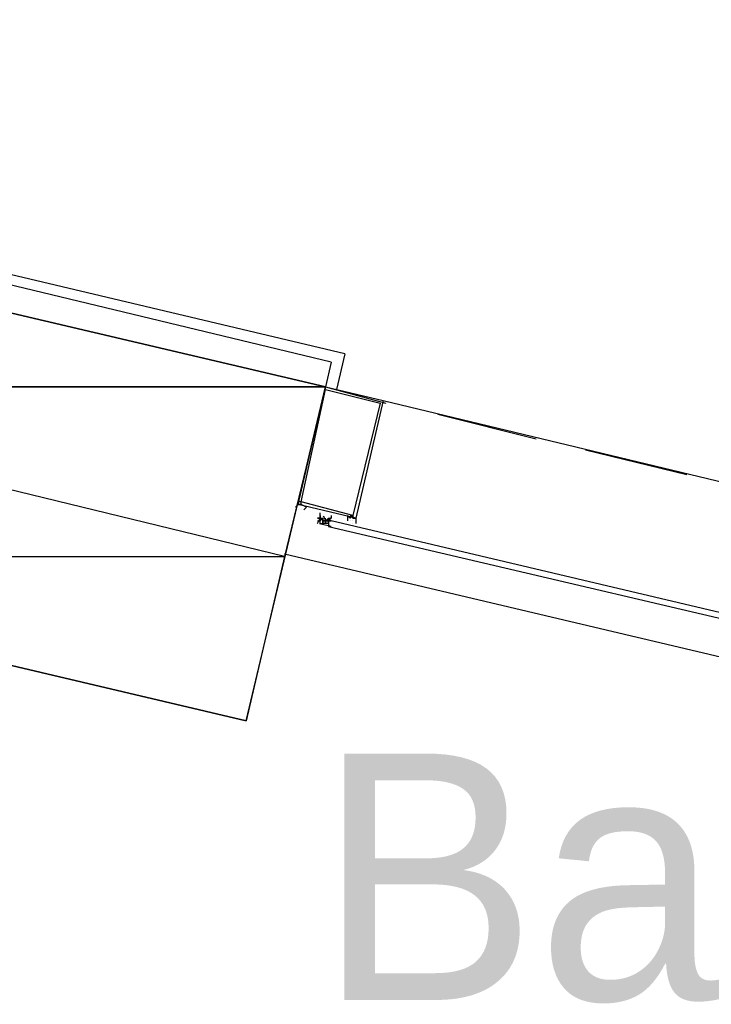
# Model space of a CAD drawing. Header units: feet. Extents: x -79 to 198, y -22 to 181.
# Tile 216 of 256: x 123.3 to 126.67, y 88.96 to 93.75. Entities that reach past the tile are written whole.
import ezdxf
from ezdxf.enums import TextEntityAlignment as Align

# ---------------------------------------------------------------- set-up
doc = ezdxf.new("R2010")
doc.units = ezdxf.units.FT
for name, color, linetype in [('A-LINEA', 7, 'CONTINUOUS'), ('A-MURO-CONCRETO', 8, 'CONTINUOUS'), ('A-NOMBRE-ESPACIO', 2, 'CONTINUOUS')]:
    doc.layers.add(name, color=color, linetype=linetype)

msp = doc.modelspace()

# ---------------------------------------------------------------- linework, layer by layer
at = {"layer": 'A-LINEA'}
for p, q in [((124.88, 92.1244), (121, 93.0444)), ((124.8133, 92.0844), (121.04, 92.9911)), ((124.8133, 92.0844), (124.7867, 91.9644)), ((124.88, 92.1244), (124.84, 91.9511)), ((124.7867, 91.9644), (125.08, 91.8844)), ((125.0667, 91.8978), (127.6133, 91.2844)), ((125.3333, 91.8311), (125.8133, 91.7111)), ((126.0533, 91.6578), (126.5467, 91.5378)), ((124.64, 91.3644), (124.64, 91.3644)), ((124.6667, 91.3644), (124.6667, 91.3644)), ((124.6667, 91.3644), (124.6667, 91.3644)), ((124.76, 91.3378), (124.76, 91.3378)), ((124.76, 91.3378), (124.76, 91.3378)), ((124.76, 91.3244), (124.76, 91.3378)), ((124.76, 91.3378), (124.76, 91.3378)), ((124.76, 91.3378), (124.76, 91.3378)), ((124.76, 91.3378), (124.76, 91.3378)), ((124.76, 91.3378), (124.76, 91.3378)), ((124.76, 91.3378), (124.76, 91.3378)), ((124.76, 91.3378), (124.76, 91.3378)), ((124.76, 91.3378), (124.76, 91.3378)), ((124.76, 91.3378), (124.76, 91.3378)), ((124.76, 91.3378), (124.76, 91.3378)), ((124.76, 91.3378), (124.76, 91.3378)), ((124.76, 91.3244), (124.76, 91.3244)), ((124.76, 91.3244), (124.76, 91.3244)), ((124.76, 91.3111), (124.76, 91.3244)), ((124.76, 91.3244), (124.7733, 91.3244)), ((124.76, 91.3111), (124.76, 91.3244)), ((124.76, 91.3244), (124.76, 91.3244)), ((124.76, 91.3244), (124.76, 91.3244)), ((124.76, 91.3244), (124.76, 91.3244)), ((124.76, 91.3244), (124.76, 91.3244)), ((124.76, 91.3244), (124.76, 91.3244)), ((124.76, 91.3244), (124.76, 91.3244)), ((124.76, 91.3244), (124.76, 91.3244)), ((124.76, 91.3244), (124.76, 91.3244)), ((124.76, 91.3244), (124.76, 91.3244)), ((124.7733, 91.3244), (124.7733, 91.3244)), ((124.7733, 91.3244), (124.7733, 91.3244)), ((124.7733, 91.3244), (124.7733, 91.3244)), ((124.7733, 91.3244), (124.7733, 91.3244)), ((124.7733, 91.3244), (124.7733, 91.3244)), ((124.7733, 91.3244), (124.7733, 91.3244)), ((124.7733, 91.3244), (124.7733, 91.3244)), ((124.7733, 91.3244), (124.7733, 91.3244)), ((124.7733, 91.3244), (124.7733, 91.3244)), ((124.7733, 91.3244), (124.7733, 91.3244)), ((124.7733, 91.3244), (124.7733, 91.3244)), ((124.7733, 91.3244), (124.7733, 91.3244)), ((124.7733, 91.3244), (124.7733, 91.3244)), ((124.7733, 91.3244), (124.7733, 91.3244)), ((124.7733, 91.3244), (124.7733, 91.3244)), ((124.7733, 91.3111), (124.7733, 91.3244)), ((124.7733, 91.3244), (124.7733, 91.3244)), ((124.7733, 91.3244), (124.7733, 91.3244)), ((124.7733, 91.3244), (124.7733, 91.3244)), ((124.7733, 91.3244), (124.7733, 91.3244)), ((124.7733, 91.3244), (124.7733, 91.3244)), ((124.7733, 91.3244), (124.7733, 91.3244)), ((124.7733, 91.3244), (124.7733, 91.3244)), ((124.7733, 91.3244), (124.7733, 91.3244)), ((124.7733, 91.3244), (124.7733, 91.3244)), ((124.7733, 91.3244), (124.7733, 91.3244)), ((124.7733, 91.3244), (124.7733, 91.3244)), ((124.7733, 91.3244), (124.7733, 91.3244)), ((124.7733, 91.3244), (124.7733, 91.3244)), ((124.7733, 91.3244), (124.7733, 91.3111)), ((124.7867, 91.3111), (124.7867, 91.3244)), ((124.7867, 91.3111), (124.7867, 91.3244)), ((124.7867, 91.3244), (124.7867, 91.3244)), ((124.7867, 91.3244), (124.7867, 91.3244)), ((124.7867, 91.3111), (124.7867, 91.3244)), ((124.8, 91.3244), (124.7867, 91.3111)), ((124.8, 91.3244), (124.8, 91.3244)), ((124.8, 91.3244), (124.8133, 91.3244)), ((124.8, 91.3244), (124.8, 91.3244)), ((124.8, 91.3111), (124.8, 91.3244)), ((124.8, 91.3244), (124.8, 91.3244)), ((124.8, 91.3111), (124.8, 91.3244)), ((124.8, 91.3244), (124.8, 91.3244)), ((124.8, 91.3111), (124.8, 91.3244)), ((124.8, 91.3244), (124.8, 91.3111)), ((124.8, 91.3244), (124.8, 91.3244)), ((124.8, 91.3244), (124.8, 91.3244)), ((124.8133, 91.3378), (124.8133, 91.3378)), ((124.8133, 91.3378), (124.8133, 91.3378)), ((124.8133, 91.3244), (124.8133, 91.3244)), ((124.8133, 91.3244), (124.8133, 91.3244)), ((124.8133, 91.3244), (124.8133, 91.3244)), ((124.8133, 91.3244), (124.8133, 91.3244)), ((124.8133, 91.3244), (124.8133, 91.3244)), ((124.8133, 91.3244), (124.8133, 91.3244)), ((124.9067, 91.3378), (124.9067, 91.3378)), ((124.7467, 91.3111), (124.76, 91.3111)), ((124.7467, 91.2978), (124.7467, 91.2978)), ((124.8137, 91.2839), (124.7573, 91.2973)), ((124.76, 91.3111), (124.76, 91.3111)), ((124.76, 91.3111), (124.76, 91.3111)), ((124.76, 91.3111), (124.76, 91.3111)), ((124.76, 91.3111), (124.76, 91.3111)), ((124.76, 91.3111), (124.76, 91.3111)), ((124.76, 91.3111), (124.76, 91.3111)), ((124.76, 91.3111), (124.76, 91.3111)), ((124.76, 91.3111), (124.76, 91.3111)), ((124.76, 91.3111), (124.76, 91.3111)), ((124.76, 91.3111), (124.76, 91.3111)), ((124.76, 91.3111), (124.76, 91.3111)), ((124.76, 91.2978), (124.76, 91.3111)), ((124.76, 91.3111), (124.76, 91.3111)), ((124.76, 91.3111), (124.76, 91.3111)), ((124.76, 91.3111), (124.76, 91.3111)), ((124.76, 91.3111), (124.76, 91.3111)), ((124.76, 91.2978), (124.76, 91.3111)), ((124.76, 91.3111), (124.76, 91.3111)), ((124.76, 91.3111), (124.76, 91.3111)), ((124.76, 91.3111), (124.76, 91.3111)), ((124.76, 91.3111), (124.76, 91.3111)), ((124.76, 91.2978), (124.76, 91.3111)), ((124.76, 91.3111), (124.76, 91.3111)), ((124.76, 91.3111), (124.76, 91.3111)), ((124.76, 91.3111), (124.76, 91.3111)), ((124.76, 91.3111), (124.76, 91.3111)), ((124.76, 91.3111), (124.76, 91.3111)), ((124.76, 91.3111), (124.76, 91.3111)), ((124.76, 91.3111), (124.76, 91.3111)), ((124.76, 91.3111), (124.76, 91.3111)), ((124.76, 91.3111), (124.76, 91.3111)), ((124.76, 91.3111), (124.76, 91.3111)), ((124.76, 91.3111), (124.76, 91.3111)), ((124.76, 91.3111), (124.76, 91.3111)), ((124.76, 91.2978), (124.7733, 91.2978)), ((124.76, 91.2978), (124.76, 91.2978)), ((124.76, 91.2978), (124.76, 91.2978)), ((124.76, 91.2978), (124.76, 91.2978)), ((124.76, 91.2978), (124.76, 91.2978)), ((124.76, 91.2978), (124.7733, 91.2978)), ((124.76, 91.2978), (124.76, 91.2978)), ((124.76, 91.2978), (124.76, 91.2978)), ((124.76, 91.2978), (124.76, 91.2978)), ((124.7733, 91.3111), (124.7733, 91.3111)), ((124.7733, 91.3111), (124.7733, 91.3111)), ((124.7733, 91.3111), (124.7733, 91.3111)), ((124.7733, 91.2978), (124.7733, 91.3111)), ((124.7733, 91.3111), (124.7733, 91.3111)), ((124.7733, 91.3111), (124.7867, 91.3111)), ((124.7733, 91.3111), (124.7733, 91.3111)), ((124.7733, 91.3111), (124.7733, 91.3111)), ((124.7733, 91.3111), (124.7733, 91.3111)), ((124.7733, 91.3111), (124.7733, 91.3111)), ((124.7733, 91.3111), (124.7733, 91.3111)), ((124.7867, 91.3111), (124.7733, 91.3111)), ((124.7733, 91.3111), (124.7733, 91.3111)), ((124.7733, 91.3111), (124.7733, 91.3111)), ((124.7867, 91.3111), (124.7733, 91.3111)), ((124.7733, 91.3111), (124.7733, 91.3111)), ((124.7733, 91.3111), (124.7733, 91.3111)), ((124.7733, 91.3111), (124.7733, 91.3111)), ((124.7733, 91.3111), (124.7733, 91.3111)), ((124.7867, 91.3111), (124.7733, 91.3111)), ((124.7867, 91.3111), (124.7733, 91.3111)), ((124.7733, 91.3111), (124.7733, 91.3111)), ((124.7733, 91.2978), (124.7733, 91.2978)), ((124.7733, 91.2978), (124.7733, 91.2978)), ((124.7733, 91.2978), (124.7733, 91.2978)), ((124.7733, 91.2978), (124.7733, 91.2978)), ((124.7733, 91.2978), (124.7733, 91.2978)), ((124.7733, 91.2978), (124.7733, 91.2978)), ((124.7733, 91.2978), (124.7733, 91.2978)), ((124.7733, 91.2978), (124.7733, 91.2978)), ((124.7867, 91.2978), (124.7733, 91.2978)), ((124.7733, 91.2978), (124.7733, 91.2978)), ((124.7733, 91.2978), (124.7733, 91.2978)), ((124.7733, 91.2978), (124.7733, 91.2978)), ((124.7733, 91.2978), (124.7733, 91.2978)), ((124.7733, 91.2978), (124.7733, 91.2978)), ((124.7733, 91.2978), (124.7733, 91.2978)), ((124.7733, 91.2978), (124.7733, 91.2978)), ((124.7867, 91.3111), (124.8, 91.3111)), ((124.7867, 91.3111), (124.7867, 91.3111)), ((124.7867, 91.3111), (124.7867, 91.3111)), ((124.7867, 91.3111), (124.7867, 91.3111)), ((124.7867, 91.3111), (124.7867, 91.3111)), ((124.7867, 91.3111), (124.7867, 91.3111)), ((124.7867, 91.2978), (124.7867, 91.3111)), ((124.7867, 91.3111), (124.7867, 91.3111)), ((124.7867, 91.3111), (124.7867, 91.3111)), ((124.7867, 91.3111), (124.7867, 91.3111)), ((124.7867, 91.2978), (124.7867, 91.3111)), ((124.7867, 91.3111), (124.7867, 91.3111)), ((124.7867, 91.2978), (124.7867, 91.3111)), ((124.7867, 91.3111), (124.7867, 91.3111)), ((124.7867, 91.3111), (124.7867, 91.3111)), ((124.7867, 91.3111), (124.7867, 91.3111)), ((124.7867, 91.3111), (124.7867, 91.3111)), ((124.7867, 91.3111), (124.7867, 91.3111)), ((124.7867, 91.3111), (124.7867, 91.3111)), ((124.7867, 91.3111), (124.7867, 91.3111)), ((124.7867, 91.3111), (124.7867, 91.3111)), ((124.7867, 91.3111), (124.7867, 91.2978)), ((124.7867, 91.3111), (124.7867, 91.2978)), ((124.7867, 91.3111), (124.7867, 91.2978)), ((124.7867, 91.3111), (124.7867, 91.2978)), ((124.7867, 91.2978), (124.7867, 91.2978)), ((124.7867, 91.2978), (124.7867, 91.2978)), ((124.7867, 91.2978), (124.7867, 91.2978)), ((124.7867, 91.2978), (124.7867, 91.2978)), ((124.7867, 91.2978), (124.7867, 91.2978)), ((124.7867, 91.2978), (124.7867, 91.2978)), ((124.7867, 91.2978), (124.7867, 91.2978)), ((124.7867, 91.2978), (124.7867, 91.2978)), ((124.8, 91.2978), (124.7867, 91.2978)), ((124.7867, 91.2978), (124.7867, 91.2978)), ((124.7867, 91.2978), (124.7867, 91.2978)), ((124.8, 91.3111), (124.8, 91.3111)), ((124.8, 91.3111), (124.8, 91.3111)), ((124.8, 91.3111), (124.8, 91.3111)), ((124.8, 91.3111), (124.8, 91.3111)), ((124.8, 91.3111), (124.8, 91.3111)), ((124.8, 91.3111), (124.8, 91.3111)), ((124.8, 91.3111), (124.8, 91.3111)), ((124.8, 91.3111), (124.8, 91.3111)), ((124.8, 91.3111), (124.8, 91.3111)), ((124.8, 91.3111), (124.8, 91.3111)), ((124.8, 91.3111), (124.8, 91.3111)), ((124.8133, 91.3111), (124.8, 91.3111)), ((124.8, 91.3111), (124.8, 91.3111)), ((124.8, 91.3111), (124.8133, 91.3111)), ((124.8, 91.3111), (124.8, 91.3111)), ((124.8, 91.3111), (124.8, 91.3111)), ((124.8, 91.3111), (124.8, 91.3111)), ((124.8, 91.3111), (124.8, 91.3111)), ((124.8, 91.3111), (124.8, 91.3111)), ((124.8, 91.3111), (124.8, 91.3111)), ((124.8, 91.3111), (124.8, 91.3111)), ((124.8133, 91.3111), (124.8, 91.3111)), ((124.8, 91.2978), (124.8, 91.2978)), ((124.8, 91.2978), (124.8, 91.2978)), ((124.8, 91.2978), (124.8, 91.2978)), ((124.8, 91.2978), (124.8, 91.2978)), ((124.8, 91.2978), (124.8, 91.2978)), ((124.8, 91.2978), (124.8, 91.2978)), ((124.8, 91.2978), (124.8, 91.2978)), ((124.8, 91.2978), (124.8, 91.2978)), ((124.8, 91.2978), (124.8, 91.2978)), ((124.8, 91.2978), (124.8, 91.2978)), ((124.8, 91.2978), (124.8, 91.2978)), ((124.8, 91.2978), (124.8, 91.2978)), ((124.8, 91.2978), (124.8, 91.2978)), ((124.8, 91.2978), (124.8, 91.2978)), ((124.8, 91.2978), (124.8, 91.2978)), ((124.8, 91.2978), (124.8, 91.2978)), ((124.8, 91.2978), (124.8, 91.2978)), ((124.8, 91.2978), (124.8, 91.2978)), ((124.8, 91.2978), (124.8, 91.2978)), ((124.8, 91.2978), (124.8, 91.2978)), ((124.8, 91.2978), (124.8, 91.2978)), ((124.8, 91.2978), (124.8, 91.2978)), ((124.8, 91.2978), (124.8, 91.2978)), ((124.8, 91.2844), (124.8, 91.2844)), ((124.8, 91.2844), (124.8, 91.2844)), ((124.8, 91.2844), (124.8, 91.2844)), ((124.8133, 91.3111), (124.8133, 91.3111)), ((124.8133, 91.3111), (124.8133, 91.3111)), ((124.92, 91.3111), (124.92, 91.3111)), ((124.92, 91.2978), (124.92, 91.2978))]:
    msp.add_line(p, q, dxfattribs=at)
for points in [[(124.5867, 91.1511), (131.36, 89.5511), (135.2667, 106.0978)], [(124.4, 90.3378), (124.7867, 91.9644), (121.3733, 92.7644), (121, 91.1378), (124.4, 90.3378)], [(124.7867, 91.9644), (125.0667, 91.8978), (124.9333, 91.3244), (124.6533, 91.3911), (124.7867, 91.9644)], [(124.7867, 91.9511), (125.0533, 91.8844), (124.92, 91.3378), (124.6667, 91.4044), (124.7867, 91.9511)], [(124.6667, 91.4044), (124.6533, 91.4044), (124.6533, 91.3911), (124.6667, 91.3911), (124.6533, 91.3911), (124.6533, 91.3911), (124.6533, 91.3911), (124.6533, 91.3911), (124.64, 91.3778), (124.64, 91.3778)], [(124.6533, 91.3644), (124.6533, 91.3644), (124.6533, 91.3644)], [(124.68, 91.3644), (124.68, 91.3644), (124.68, 91.3644), (124.6933, 91.3778), (124.6933, 91.3778), (124.6667, 91.3911), (124.6667, 91.3911), (124.6667, 91.3911), (124.6667, 91.3911), (124.6667, 91.3911), (124.6667, 91.3911), (124.6667, 91.4044)], [(124.7467, 91.2978), (124.76, 91.3244), (124.7467, 91.3244), (124.76, 91.3244), (124.76, 91.3378), (124.76, 91.3511)], [(124.76, 91.3378), (124.76, 91.3378), (124.76, 91.3244), (124.76, 91.3244)], [(124.76, 91.3244), (124.76, 91.3244), (124.7733, 91.3244), (124.7733, 91.3244)], [(124.7867, 91.3111), (124.7733, 91.3111), (124.76, 91.3244)], [(124.76, 91.3244), (124.76, 91.3111), (124.76, 91.3244)], [(124.76, 91.3244), (124.76, 91.3111), (124.76, 91.3244)], [(124.7739, 91.3356), (124.7882, 91.3118), (124.8125, 91.3253)], [(124.8133, 91.3378), (124.8133, 91.3244), (124.8, 91.3111), (124.8133, 91.3111), (124.8, 91.3111), (124.8, 91.2978), (124.8, 91.2844)], [(124.9067, 91.3244), (124.8933, 91.3378), (124.8933, 91.3378), (124.8933, 91.3111), (124.8933, 91.3111), (124.8933, 91.3111), (124.8933, 91.3111)], [(124.9067, 91.3244), (124.92, 91.3378), (124.9067, 91.3378), (124.9067, 91.3378), (124.92, 91.3378), (124.92, 91.3378), (124.92, 91.3378), (124.92, 91.3378), (124.92, 91.3378), (124.92, 91.3244), (124.92, 91.3244), (124.9333, 91.3244), (124.9333, 91.3244), (124.9333, 91.2978), (124.9333, 91.2978)], [(124.7733, 91.3111), (124.7733, 91.3111), (124.7733, 91.2978)], [(124.8, 91.2978), (124.8, 91.2978), (124.8, 91.3111), (124.7867, 91.3111)], [(124.8, 91.2844), (127.5867, 90.6311), (127.5867, 90.6444), (127.5867, 90.6578), (124.8133, 91.3111), (124.8, 91.3111), (124.8, 91.2978), (124.8, 91.2844)], [(124.9067, 91.3111), (124.9067, 91.3111), (124.9067, 91.3111)]]:
    msp.add_lwpolyline(points, dxfattribs=at)
for points in [[(124.6667, 91.3911), (124.6667, 91.3911), (124.6667, 91.3911), (124.6667, 91.3911)], [(124.92, 91.3244), (124.92, 91.3244), (124.92, 91.3378), (124.92, 91.3378)]]:
    msp.add_lwpolyline(points, close=True, dxfattribs=at)
at = {"layer": 'A-MURO-CONCRETO'}
for points in [[(121.3733, 92.7644), (124.7867, 91.9644), (121.1867, 91.9644), (121.3733, 92.7644), (121.3733, 92.7644)], [(121.1867, 91.9644), (121, 91.1378), (124.5867, 91.1378), (121.1867, 91.9644)], [(121.1867, 91.9644), (124.7867, 91.9644), (124.5867, 91.1378), (121.1867, 91.9644), (121.1867, 91.9644)], [(121, 91.1378), (124.5867, 91.1378), (124.4, 90.3378), (121, 91.1378), (121, 91.1378)]]:
    msp.add_lwpolyline(points, dxfattribs=at)

# ---------------------------------------------------------------- texts
at = {"layer": 'A-NOMBRE-ESPACIO'}
msp.add_text('Balcón', height=1.2, dxfattribs=at).set_placement((127.2, 88.9778), align=Align.CENTER)

doc.saveas('drawing.dxf')
